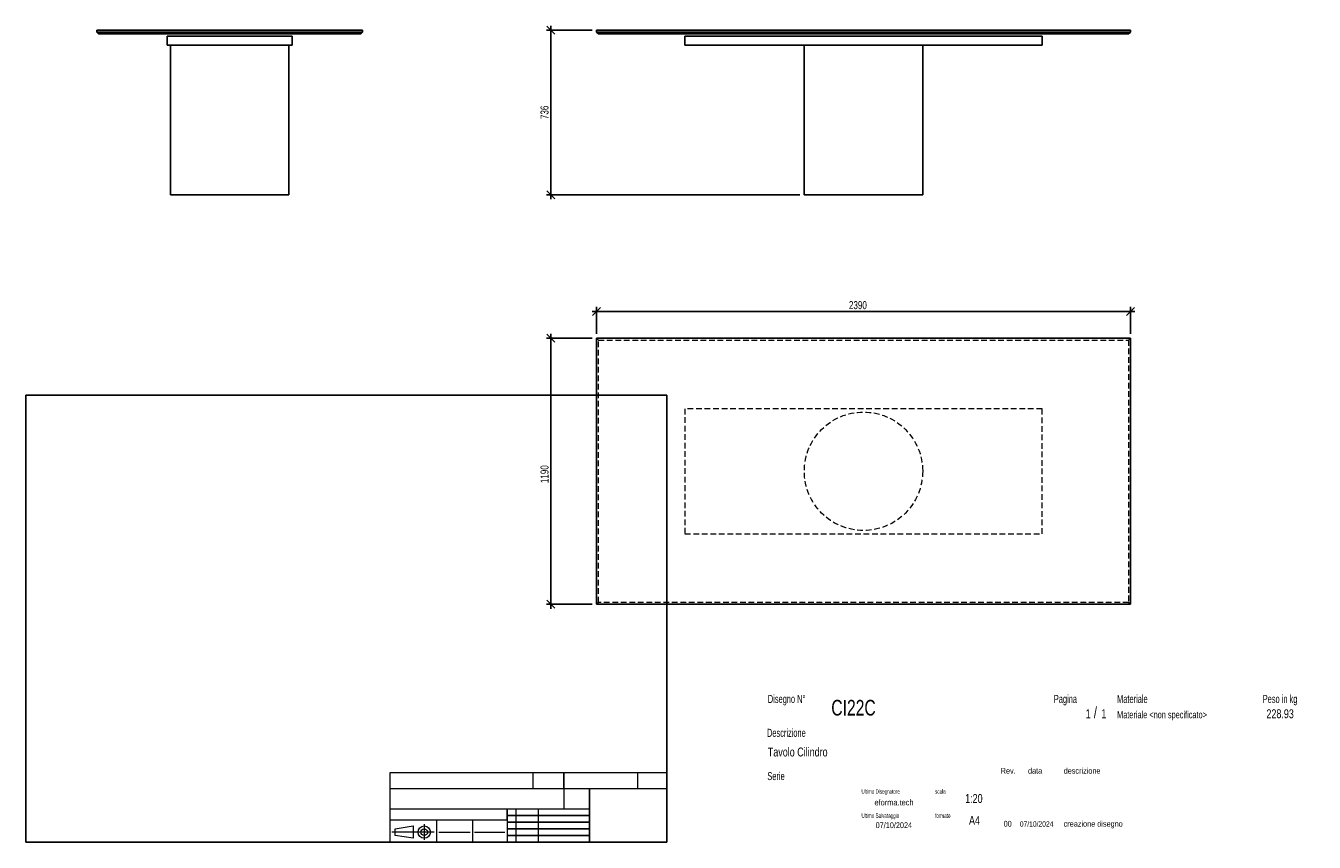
# Model space of a CAD drawing. Header units: millimetres. Extents: x 2 to 291, y 2 to 185.
import ezdxf

# ---------------------------------------------------------------- set-up
doc = ezdxf.new("R2010")
doc.units = ezdxf.units.MM
doc.linetypes.add('HIDDEN', pattern=[1.905, 1.27, -0.635])
doc.layers.add('FORMAT', color=7, linetype='Continuous')
doc.styles.add('SLDTEXTSTYLE0', font='TXT', dxfattribs={"width": 0.605})
doc.styles.add('SLDTEXTSTYLE1', font='TXT', dxfattribs={"width": 0.75})
doc.dimstyles.new('SLDDIMSTYLE0', dxfattribs={"dimtxt": 1.8, "dimasz": 1.8, "dimexe": 0, "dimexo": 0.0625, "dimgap": 0.45, "dimtad": 1, "dimlfac": 20, "dimrnd": 1e-09, "dimzin": 12, "dimdsep": 46, "dimtxsty": 'SLDTEXTSTYLE1', "dimblk1": 'OBLIQUE', "dimblk2": 'OBLIQUE', "dimsah": 1, "dimcen": 0.09, "dimadec": 0, "dimazin": 3, "dimtfac": 1, "dimtmove": 0, "dimatfit": 0, "dimldrblk": 'OBLIQUE', "dimfxl": 0, "dimfrac": 2, "dimtolj": 1, "dimtzin": 12, "dimarcsym": 0})

# ---------------------------------------------------------------- blocks, each defined once
blk = doc.blocks.new('_Oblique')
at = {"color": 0, "linetype": 'ByBlock', "lineweight": -2}
blk.add_line((-0.5, -0.5), (0.5, 0.5), dxfattribs=at)
blk = doc.blocks.new('_D')
at = {"layer": 'FORMAT', "color": 7}
for p, q in [((120.07, 184.19), (120.07, 185.19)), ((129.32, 184.19), (119.07, 184.19)), ((120.07, 147.39), (120.07, 184.19)), ((175.82, 147.39), (119.07, 147.39)), ((120.07, 147.39), (120.07, 146.39))]:
    blk.add_line(p, q, dxfattribs=at)
at = {"layer": 'FORMAT', "color": 7, "xscale": 1.8, "yscale": 1.8}
for p, rotation in [((120.07, 184.19), 270.0000000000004), ((120.07, 147.39), 90.0000000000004)]:
    blk.add_blockref('_Oblique', p, dxfattribs=dict(at, rotation=rotation))
at = {"layer": 'FORMAT', "color": 7, "insert": (117.75, 164.31), "char_height": 1.8, "attachment_point": 1, "rotation": 90, "style": 'SLDTEXTSTYLE1'}
blk.add_mtext('736', dxfattribs=at)
blk = doc.blocks.new('_D_1')
at = {"layer": 'FORMAT', "color": 7}
for p, q in [((130.32, 121.27), (129.32, 121.27)), ((130.32, 116.26), (130.32, 122.27)), ((249.82, 121.27), (130.32, 121.27)), ((249.82, 116.26), (249.82, 122.27)), ((249.82, 121.27), (250.82, 121.27))]:
    blk.add_line(p, q, dxfattribs=at)
at = {"layer": 'FORMAT', "color": 7, "xscale": 1.8, "yscale": 1.8}
blk.add_blockref('_Oblique', (130.32, 121.27, 16.8), dxfattribs=at)
at = {"layer": 'FORMAT', "color": 7, "xscale": 1.8, "yscale": 1.8, "rotation": 180.0000000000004}
blk.add_blockref('_Oblique', (249.82, 121.27, 16.8), dxfattribs=at)
at = {"layer": 'FORMAT', "color": 7, "insert": (186.81, 123.59), "char_height": 1.8, "attachment_point": 1, "style": 'SLDTEXTSTYLE1'}
blk.add_mtext('2390', dxfattribs=at)
blk = doc.blocks.new('_D_2')
at = {"layer": 'FORMAT', "color": 7}
for p, q in [((120.07, 115.26), (120.07, 116.26)), ((129.32, 115.26), (119.07, 115.26)), ((120.07, 115.26), (120.07, 55.76)), ((129.32, 55.76), (119.07, 55.76)), ((120.07, 55.76), (120.07, 54.76))]:
    blk.add_line(p, q, dxfattribs=at)
at = {"layer": 'FORMAT', "color": 7, "xscale": 1.8, "yscale": 1.8}
for p, rotation in [((120.07, 115.26, 16.8), 270.0000000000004), ((120.07, 55.76, 16.8), 90.0000000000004)]:
    blk.add_blockref('_Oblique', p, dxfattribs=dict(at, rotation=rotation))
at = {"layer": 'FORMAT', "color": 7, "insert": (117.75, 82.85), "char_height": 1.8, "attachment_point": 1, "rotation": 90, "style": 'SLDTEXTSTYLE1'}
blk.add_mtext('1190', dxfattribs=at)

msp = doc.modelspace()

# ---------------------------------------------------------------- linework, layer by layer
at = {"color": 7, "linetype": 'Continuous', "lineweight": 25}
for p, q in [((18.38897, 184.19439), (18.38897, 183.79439)), ((18.38897, 184.19439), (77.88897, 184.19439)), ((18.38897, 183.79439), (77.88897, 183.79439)), ((18.38897, 183.79439), (18.78897, 183.39439)), ((77.48897, 183.39439), (18.78897, 183.39439)), ((34.13897, 180.89439), (34.13897, 182.89439)), ((34.13897, 182.89439), (62.13897, 182.89439)), ((62.13897, 180.89439), (62.13897, 182.89439)), ((77.88897, 183.79439), (77.48897, 183.39439)), ((77.88897, 184.19439), (77.88897, 183.79439)), ((130.32053, 184.19439), (249.82053, 184.19439)), ((130.32053, 184.19439), (130.32053, 183.79439)), ((130.32053, 183.79439), (249.82053, 183.79439)), ((130.72053, 183.39439), (130.32053, 183.79439)), ((249.42053, 183.39439), (130.72053, 183.39439)), ((150.07053, 182.89439), (230.07053, 182.89439)), ((150.07053, 180.89439), (150.07053, 182.89439)), ((230.07053, 180.89439), (230.07053, 182.89439)), ((249.82053, 183.79439), (249.42053, 183.39439)), ((249.82053, 184.19439), (249.82053, 183.79439)), ((34.13897, 180.89439), (62.13897, 180.89439)), ((34.88897, 180.89439), (34.88897, 147.39439)), ((61.38897, 147.39439), (61.38897, 180.89439)), ((150.07053, 180.89439), (230.07053, 180.89439)), ((176.82053, 180.89439), (176.82053, 147.39439)), ((203.32053, 147.39439), (203.32053, 180.89439)), ((34.88897, 147.39439), (61.38897, 147.39439)), ((176.82053, 147.39439), (190.07053, 147.39439)), ((190.07053, 147.39439), (203.32053, 147.39439)), ((249.82053, 115.2569), (130.32053, 115.2569)), ((130.32053, 115.2569), (130.32053, 55.7569)), ((249.82053, 55.7569), (249.82053, 115.2569)), ((130.32053, 55.7569), (249.82053, 55.7569))]:
    msp.add_line(p, q, dxfattribs=at)
at = {"color": 7, "linetype": 'HIDDEN', "lineweight": 18}
for p, q in [((130.72053, 114.8569), (130.32053, 115.2569)), ((130.72053, 114.8569), (249.42053, 114.8569)), ((130.72053, 56.1569), (130.72053, 114.8569)), ((249.82053, 115.2569), (249.42053, 114.8569)), ((249.42053, 114.8569), (249.42053, 56.1569)), ((150.07053, 99.5069), (150.07053, 71.5069)), ((230.07053, 99.5069), (150.07053, 99.5069)), ((230.07053, 71.5069), (230.07053, 99.5069)), ((150.07053, 71.5069), (230.07053, 71.5069)), ((130.72053, 56.1569), (130.32053, 55.7569)), ((249.42053, 56.1569), (130.72053, 56.1569)), ((249.82053, 55.7569), (249.42053, 56.1569))]:
    msp.add_line(p, q, dxfattribs=at)
msp.add_circle((190.07053, 85.5069), 13.25, dxfattribs=at)
at = {"layer": 'FORMAT', "color": 251, "true_color": 0x484848}
for p, q in [((2.5, 102.5), (146, 102.5)), ((2.5, 102.5), (2.5, 2.5)), ((146, 102.5), (146, 2.5)), ((2.5, 2.5), (146, 2.5))]:
    msp.add_line(p, q, dxfattribs=at)
at = {"layer": 'FORMAT', "color": 251, "lineweight": 18, "true_color": 0x484848}
for p, q in [((146, 18), (84, 18)), ((84, 18), (84, 2.5)), ((116, 18), (116, 14.5)), ((139.5, 18), (139.5, 14.5)), ((84, 14.5), (146, 14.5)), ((84, 10), (123, 10)), ((112.25, 10), (112.25, 2.5)), ((117.25, 10), (117.25, 2.5)), ((123, 10), (128.75, 10)), ((84, 7.5), (110.25, 7.5)), ((85.22616, 5.51421), (89.22616, 6.13921)), ((89.22616, 6.13921), (89.22616, 3.38921)), ((91.73012, 6.52038), (91.73012, 3.03025)), ((94.5, 7.5), (94.5, 2.5)), ((102.5, 7.5), (102.5, 2.5)), ((110.25, 7.5), (110.25, 2.5)), ((93.94146, 4.76421), (84.44672, 4.76421)), ((85.22616, 4.01421), (85.22616, 5.51421)), ((89.22616, 3.38921), (85.22616, 4.01421)), ((95, 4.75), (102, 4.75)), ((103, 4.75), (109.75, 4.75))]:
    msp.add_line(p, q, dxfattribs=at)
at = {"layer": 'FORMAT', "color": 7}
for p, q in [((123, 14.5), (123, 18)), ((128.75, 10), (128.75, 14.5)), ((110.25, 7.5), (110.25, 10)), ((128.75, 2.5), (128.75, 10)), ((110.25, 8.5), (128.75, 8.5)), ((110.25, 7), (128.75, 7)), ((110.25, 5.5), (128.75, 5.5)), ((110.25, 4), (128.75, 4)), ((110.25, 2.5), (128.75, 2.5))]:
    msp.add_line(p, q, dxfattribs=at)
at = {"layer": 'FORMAT', "color": 7, "lineweight": 18}
msp.add_line((123, 14.5), (123, 10), dxfattribs=at)
at = {"layer": 'FORMAT', "color": 251, "lineweight": 18, "true_color": 0x484848}
for radius in [1.375, 0.75]:
    msp.add_circle((91.73012, 4.76421), radius, dxfattribs=at)

# ---------------------------------------------------------------- texts
at = {"color": 18, "linetype": 'Continuous', "lineweight": 0, "true_color": 0x060606, "insert": (280.29073, 32.24796), "char_height": 2, "attachment_point": 1, "style": 'SLDTEXTSTYLE1'}
msp.add_mtext('228.93', dxfattribs=at)
at = {"layer": 'FORMAT', "color": 18, "true_color": 0x060606}
for s, insert, char_height, attachment_point, style in [('Disegno N°', (168.65209, 35.46055), 1.8, 1, 'SLDTEXTSTYLE0'), ('Pagina', (232.68578, 35.4642), 1.8, 1, 'SLDTEXTSTYLE0'), ('Materiale', (246.84637, 35.4642), 1.8, 1, 'SLDTEXTSTYLE0'), ('Peso in kg', (279.45834, 35.4642), 1.8, 1, 'SLDTEXTSTYLE0'), ('CI22C', (182.85785, 34.35127), 3.5, 1, 'SLDTEXTSTYLE1'), ('1', (239.82456, 32.24796), 2, 1, 'SLDTEXTSTYLE1'), ('/', (241.64155, 32.74597), 2.5, 1, 'SLDTEXTSTYLE1'), ('1', (243.32047, 32.24796), 2, 1, 'SLDTEXTSTYLE1'), ('Materiale <non specificato>', (246.84637, 31.8349), 1.5875, 1, 'SLDTEXTSTYLE1'), ('Descrizione', (168.45959, 27.87301), 1.8, 1, 'SLDTEXTSTYLE0'), ('Tavolo Cilindro', (168.65209, 23.69153), 2, 1, 'SLDTEXTSTYLE1'), ('Serie', (168.54671, 18.20074), 1.8, 1, 'SLDTEXTSTYLE0'), ('Rev.', (220.80434, 19.14061), 1.3, 1, 'SLDTEXTSTYLE1'), ('data', (226.90583, 19.14061), 1.3, 1, 'SLDTEXTSTYLE1'), ('descrizione', (234.88928, 19.14061), 1.3, 1, 'SLDTEXTSTYLE1'), ('Ultimo Disegnatore', (189.61829, 14.3444), 1, 1, 'SLDTEXTSTYLE0'), ('scala', (206.10636, 14.3444), 1, 1, 'SLDTEXTSTYLE0'), ('1:20', (212.8317, 13.28812), 2, 1, 'SLDTEXTSTYLE1'), ('Ultimo Salvataggio', (189.61829, 8.93841), 1, 1, 'SLDTEXTSTYLE0'), ('formato', (206.10636, 8.93841), 1, 1, 'SLDTEXTSTYLE0'), ('07/10/2024', (196.86819, 6.95548), 1.3, 2, 'SLDTEXTSTYLE1'), ('A4', (213.69281, 8.39825), 2, 1, 'SLDTEXTSTYLE1'), ('00', (221.45534, 7.2775), 1.3, 1, 'SLDTEXTSTYLE1'), ('07/10/2024', (225.06555, 7.1779), 1.2, 1, 'SLDTEXTSTYLE1'), ('creazione disegno', (234.88928, 7.2775), 1.3, 1, 'SLDTEXTSTYLE1')]:
    msp.add_mtext(s, dxfattribs=dict(at, insert=insert, char_height=char_height, attachment_point=attachment_point, style=style))
at = {"layer": 'FORMAT', "color": 18, "true_color": 0x020202, "insert": (196.90354, 12.06285), "char_height": 1.3229167, "attachment_point": 2, "style": 'SLDTEXTSTYLE1'}
msp.add_mtext('eforma.tech', dxfattribs=at)

# ---------------------------------------------------------------- dimensions: what is measured, and where the dimension line sits
at = {"layer": 'FORMAT', "color": 7}
for base, p1, p2, picture, middle in [((120.07053, 184.19439), (176.82053, 147.39439), (130.32053, 184.19439), '_D', (120.07053, 166.3079)), ((120.07053, 55.7569), (130.32053, 115.2569), (130.32053, 55.7569), '_D_2', (120.07053, 85.50875))]:
    dim = msp.add_linear_dim(base=base, p1=p1, p2=p2, angle=90, dimstyle='SLDDIMSTYLE0', dxfattribs=at)
    dim.commit()
    dim.dimension.update_dxf_attribs({"geometry": picture, "text_midpoint": middle, "dimtype": 160})
dim = msp.add_linear_dim(base=(130.32053, 121.26863), p1=(249.82053, 115.2569), p2=(130.32053, 115.2569), dimstyle='SLDDIMSTYLE0', dxfattribs=at)
dim.commit()
dim.dimension.update_dxf_attribs({"geometry": '_D_1', "text_midpoint": (189.46592, 121.26863), "dimtype": 160})

doc.saveas('drawing.dxf')
